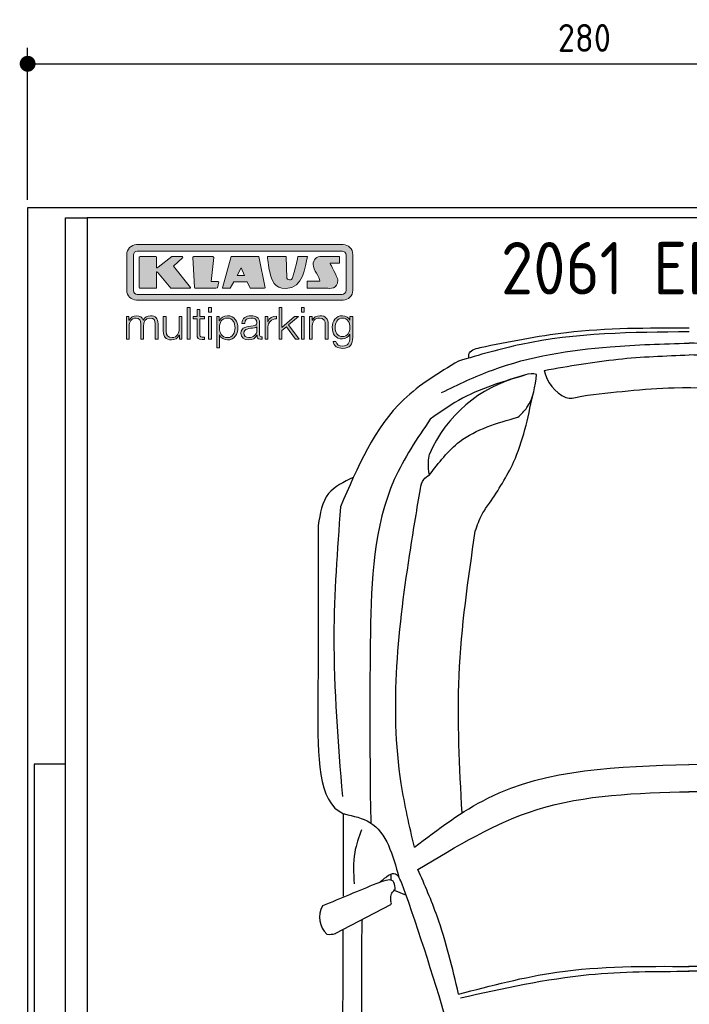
# Model space of a CAD drawing. Header units: millimetres. Extents: x -20 to 3311, y -1009 to 5673.
# Tile 2 of 3: x -20 to 1664, y 3196 to 5673. Entities that reach past the tile are written whole.
import ezdxf

# ---------------------------------------------------------------- set-up
doc = ezdxf.new("R2010")
doc.units = ezdxf.units.MM
for name, color, linetype in [('4', 3, 'Continuous'), ('5', 3, 'Continuous'), ('Car', 10, 'Continuous'), ('Logo', 7, 'Continuous')]:
    doc.layers.add(name, color=color, linetype=linetype)
doc.styles.get("Standard").update_dxf_attribs({"font": 'ISOCP.SHX'})
doc.dimstyles.new('GEN-ISO', dxfattribs={"dimscale": 20, "dimtxt": 3.5, "dimasz": 2, "dimexe": 2, "dimexo": 1, "dimgap": 1.5, "dimtad": 1, "dimdec": 1, "dimdsep": 46, "dimtxsty": 'STANDARD', "dimblk": 'PUNKT', "dimcen": 2, "dimclrd": 256, "dimclre": 256, "dimclrt": 2, "dimadec": 0, "dimazin": 0, "dimtp": 0.1, "dimtm": 0.1, "dimtfac": 0.71, "dimtdec": 1, "dimtmove": 2, "dimatfit": 3, "dimldrblk": 'PUNKT', "dimfxl": 1, "dimtolj": 1, "dimarcsym": 0})

# ---------------------------------------------------------------- blocks, each defined once
blk = doc.blocks.new('PUNKT')
at = {"layer": '4', "color": 0, "linetype": 'ByBlock'}
blk.add_line((-0.5, 0), (-1, 0), dxfattribs=at)
at = {"layer": '4', "color": 0, "linetype": 'ByBlock', "const_width": 0.5}
blk.add_lwpolyline([(-0.25, 0, 1), (0.25, 0, 1)], format="xyb", close=True, dxfattribs=at)
blk = doc.blocks.new('*D3')
at = {"layer": '5', "lineweight": -2}
for p, q in [((0, 5220), (0, 5602.1)), ((2800, 5220), (2800, 5602.1)), ((40, 5562.1), (2760, 5562.1))]:
    blk.add_line(p, q, dxfattribs=at)
at = {"layer": 'DEFPOINTS', "color": 0}
for p in [(2800, 5562.1), (0, 5200), (2800, 5200)]:
    blk.add_point(p, dxfattribs=at)
at = {"layer": '5', "lineweight": -2, "xscale": 40, "yscale": 40, "zscale": 40, "rotation": 180}
blk.add_blockref('PUNKT', (0, 5562.1), dxfattribs=at)
at = {"layer": '5', "lineweight": -2, "xscale": 40, "yscale": 40, "zscale": 40}
blk.add_blockref('PUNKT', (2800, 5562.1), dxfattribs=at)
at = {"layer": '5', "color": 2, "insert": (1400, 5627.1), "char_height": 70, "attachment_point": 5}
blk.add_mtext('280', dxfattribs=at)
blk = doc.blocks.new('KLAUS')
at = {"layer": 'Logo'}
h = blk.add_hatch(color=8, dxfattribs=at)
h.dxf.hatch_style = 2
edge = h.paths.add_edge_path()
edge.add_spline(control_points=[(3.6, 29.09), (2.88, 29.09), (2.3, 28.51), (2.3, 27.8), (2.3, 27.8), (2.3, 16.11), (2.3, 16.11), (2.3, 15.39), (2.88, 14.81), (3.6, 14.81), (3.6, 14.81), (71.16, 14.81), (71.16, 14.81), (71.88, 14.81), (72.46, 15.39), (72.46, 16.11), (72.46, 16.11), (72.46, 27.8), (72.46, 27.8), (72.46, 28.51), (71.88, 29.09), (71.16, 29.09), (71.16, 29.09), (3.6, 29.09), (3.6, 29.09), (3.6, 29.09), (3.6, 29.09), (3.6, 29.09)], knot_values=[0, 0, 0, 0, 1, 1, 1, 2, 2, 2, 3, 3, 3, 4, 4, 4, 5, 5, 5, 6, 6, 6, 7, 7, 7, 8, 8, 8, 9, 9, 9, 9], degree=3, periodic=0)
edge = h.paths.add_edge_path()
edge.add_spline(control_points=[(3.35, 31.23), (3.35, 31.23), (71.47, 31.23), (71.47, 31.23), (73.26, 31.23), (74.71, 29.77), (74.71, 27.99), (74.71, 27.99), (74.71, 16.17), (74.71, 16.17), (74.71, 14.38), (73.26, 12.93), (71.47, 12.93), (71.47, 12.93), (3.35, 12.93), (3.35, 12.93), (1.56, 12.93), (0.11, 14.38), (0.11, 16.17), (0.11, 16.17), (0.11, 27.99), (0.11, 27.99), (0.11, 29.77), (1.56, 31.23), (3.35, 31.23), (3.35, 31.23), (3.35, 31.23), (3.35, 31.23)], knot_values=[0, 0, 0, 0, 1, 1, 1, 2, 2, 2, 3, 3, 3, 4, 4, 4, 5, 5, 5, 6, 6, 6, 7, 7, 7, 8, 8, 8, 9, 9, 9, 9], degree=3, periodic=0)
h = blk.add_hatch(color=8, dxfattribs=at)
h.dxf.hatch_style = 2
edge = h.paths.add_edge_path()
edge.add_spline(control_points=[(4.5, 27.33), (4.5, 27.33), (9.7, 27.33), (9.7, 27.33), (9.84, 27.33), (9.96, 27.22), (9.96, 27.08), (9.96, 27.08), (9.96, 23.69), (9.96, 23.69), (9.96, 23.69), (9.94, 23.64), (10.04, 23.59), (10.14, 23.53), (10.2, 23.57), (10.2, 23.57), (10.2, 23.57), (10.51, 23.75), (10.51, 23.75), (10.51, 23.75), (14.94, 27.33), (14.94, 27.33), (14.94, 27.33), (18.41, 27.33), (18.41, 27.33), (18.41, 27.33), (18.49, 27.33), (18.56, 27.2), (18.65, 27.04), (18.53, 26.91), (18.53, 26.91), (18.53, 26.91), (15.49, 24.11), (15.49, 24.11), (15.49, 24.11), (21.14, 17.06), (21.14, 17.06), (21.14, 17.06), (21.13, 16.91), (21.13, 16.91), (21.08, 16.84), (20.99, 16.82), (20.99, 16.82), (20.99, 16.82), (14.7, 16.82), (14.7, 16.82), (14.7, 16.82), (10.26, 22.17), (10.26, 22.17), (10.26, 22.17), (10.19, 22.24), (10.08, 22.21), (9.97, 22.18), (9.96, 22.11), (9.96, 22.11), (9.96, 22.11), (9.96, 17.08), (9.96, 17.08), (9.96, 16.94), (9.84, 16.82), (9.7, 16.82), (9.7, 16.82), (4.5, 16.82), (4.5, 16.82), (4.36, 16.82), (4.25, 16.94), (4.25, 17.08), (4.25, 17.08), (4.25, 27.08), (4.25, 27.08), (4.25, 27.22), (4.36, 27.33), (4.5, 27.33), (4.5, 27.33), (4.5, 27.33), (4.5, 27.33)], knot_values=[0, 0, 0, 0, 1, 1, 1, 2, 2, 2, 3, 3, 3, 4, 4, 4, 5, 5, 5, 6, 6, 6, 7, 7, 7, 8, 8, 8, 9, 9, 9, 10, 10, 10, 11, 11, 11, 12, 12, 12, 13, 13, 13, 14, 14, 14, 15, 15, 15, 16, 16, 16, 17, 17, 17, 18, 18, 18, 19, 19, 19, 20, 20, 20, 21, 21, 21, 22, 22, 22, 23, 23, 23, 24, 24, 24, 25, 25, 25, 25], degree=3, periodic=0)
h = blk.add_hatch(color=8, dxfattribs=at)
h.dxf.hatch_style = 2
h.paths.add_polyline_path([(22.42, 17.06), (21.97, 27.15), (22.24, 27.33), (28.55, 27.33), (28.86, 26.97), (28.01, 19.08), (30.26, 19.07), (30.44, 18.95), (30.08, 16.95), (29.49, 16.82), (22.6, 16.82)])
h = blk.add_hatch(color=8, dxfattribs=at)
h.paths.add_polyline_path([(36.52, 21.01), (38.93, 21.01), (37.87, 23.57)])
h.paths.add_polyline_path([(34.52, 27.33), (43.65, 27.33), (45.76, 16.94), (45.57, 16.82), (40.83, 16.82), (39.89, 18.95), (35.42, 18.95), (34.27, 16.82), (31.78, 16.82), (31.66, 17)])
h = blk.add_hatch(color=8, dxfattribs=at)
h.dxf.hatch_style = 2
edge = h.paths.add_edge_path()
edge.add_spline(control_points=[(52.69, 27.32), (52.69, 27.32), (52.88, 20.14), (52.88, 20.14), (53.01, 19.89), (53.2, 19.77), (53.43, 19.71), (53.91, 19.59), (54.43, 19.57), (54.64, 20.03), (55.23, 21.34), (56.27, 25.45), (56.6, 27.33), (56.6, 27.33), (59.77, 27.33), (59.77, 27.33), (58.77, 23.9), (58.56, 16.82), (52.63, 16.76), (48.72, 16.72), (48.01, 19.35), (47.27, 22.24), (46.89, 23.68), (46.54, 27.33), (46.54, 27.33), (46.54, 27.33), (52.69, 27.32), (52.69, 27.32), (52.69, 27.32), (52.69, 27.32), (52.69, 27.32)], knot_values=[0, 0, 0, 0, 1, 1, 1, 2, 2, 2, 3, 3, 3, 4, 4, 4, 5, 5, 5, 6, 6, 6, 7, 7, 7, 8, 8, 8, 9, 9, 9, 10, 10, 10, 10], degree=3, periodic=0)
h = blk.add_hatch(color=8, dxfattribs=at)
h.dxf.hatch_style = 2
edge = h.paths.add_edge_path()
edge.add_spline(control_points=[(64.46, 27.33), (64.46, 27.33), (70.31, 27.33), (70.31, 27.33), (70.31, 26.52), (70.31, 26.02), (70.31, 25.12), (70.31, 25.12), (67.3, 25.12), (67.3, 25.12), (67.24, 25.04), (67.25, 25.11), (67.25, 24.91), (67.25, 24.88), (69.73, 20.38), (69.73, 19.57), (69.73, 16.4), (67.22, 16.81), (65.9, 16.82), (65.9, 16.82), (59.59, 16.82), (59.59, 16.82), (59.59, 17.76), (59.59, 18.23), (59.59, 19.14), (59.59, 19.14), (63.75, 19.14), (63.75, 19.14), (63.82, 19.22), (63.81, 19.11), (63.81, 19.31), (63.81, 20.32), (61.58, 23.06), (61.58, 24.63), (61.58, 26.33), (62.83, 27.34), (64.46, 27.33), (64.46, 27.33), (64.46, 27.33), (64.46, 27.33)], knot_values=[0, 0, 0, 0, 1, 1, 1, 2, 2, 2, 3, 3, 3, 4, 4, 4, 5, 5, 5, 6, 6, 6, 7, 7, 7, 8, 8, 8, 9, 9, 9, 10, 10, 10, 11, 11, 11, 12, 12, 12, 13, 13, 13, 13], degree=3, periodic=0)
h = blk.add_hatch(color=30, dxfattribs=at)
h.dxf.hatch_style = 2
h.paths.add_polyline_path([(20.07, 0), (20.99, 0), (20.99, 10.45), (20.07, 10.45)])
h = blk.add_hatch(color=30, dxfattribs=at)
h.dxf.hatch_style = 2
edge = h.paths.add_edge_path()
edge.add_spline(control_points=[(24.22, 9.82), (24.22, 9.82), (23.3, 9.82), (23.3, 9.82), (23.3, 9.82), (23.3, 7.55), (23.3, 7.55), (23.3, 7.55), (21.98, 7.55), (21.98, 7.55), (21.98, 7.55), (21.98, 6.78), (21.98, 6.78), (21.98, 6.78), (23.3, 6.78), (23.3, 6.78), (23.3, 6.78), (23.3, 1.61), (23.3, 1.61), (23.28, 0.32), (23.71, -0.09), (24.94, -0.09), (25.22, -0.09), (25.48, -0.06), (25.76, -0.06), (25.76, -0.06), (25.76, 0.73), (25.76, 0.73), (25.5, 0.7), (25.23, 0.69), (24.97, 0.69), (24.31, 0.73), (24.22, 1.08), (24.22, 1.68), (24.22, 1.68), (24.22, 6.78), (24.22, 6.78), (24.22, 6.78), (25.76, 6.78), (25.76, 6.78), (25.76, 6.78), (25.76, 7.55), (25.76, 7.55), (25.76, 7.55), (24.22, 7.55), (24.22, 7.55), (24.22, 7.55), (24.22, 9.82), (24.22, 9.82), (24.22, 9.82), (24.22, 9.82), (24.22, 9.82)], knot_values=[0, 0, 0, 0, 1, 1, 1, 2, 2, 2, 3, 3, 3, 4, 4, 4, 5, 5, 5, 6, 6, 6, 7, 7, 7, 8, 8, 8, 9, 9, 9, 10, 10, 10, 11, 11, 11, 12, 12, 12, 13, 13, 13, 14, 14, 14, 15, 15, 15, 16, 16, 16, 17, 17, 17, 17], degree=3, periodic=0)
h = blk.add_hatch(color=30, dxfattribs=at)
h.paths.add_polyline_path([(27.1, 0), (28.03, 0), (28.03, 7.55), (27.1, 7.55)])
h.paths.add_polyline_path([(27.1, 8.98), (28.03, 8.98), (28.03, 10.45), (27.1, 10.45)])
h = blk.add_hatch(color=30, dxfattribs=at)
h.dxf.hatch_style = 2
h.paths.add_polyline_path([(50.4, 0), (51.32, 0), (51.32, 2.87), (52.82, 4.11), (55.8, 0), (56.96, 0), (53.52, 4.76), (56.74, 7.55), (55.51, 7.55), (51.32, 3.89), (51.32, 10.45), (50.4, 10.45)])
h = blk.add_hatch(color=30, dxfattribs=at)
h.paths.add_polyline_path([(57.74, 0), (58.66, 0), (58.66, 7.55), (57.74, 7.55)])
h.paths.add_polyline_path([(57.74, 8.98), (58.66, 8.98), (58.66, 10.45), (57.74, 10.45)])
h = blk.add_hatch(color=30, dxfattribs=at)
h.dxf.hatch_style = 2
edge = h.paths.add_edge_path()
edge.add_spline(control_points=[(0, 0), (0, 0), (0.92, 0), (0.92, 0), (0.92, 0), (0.92, 4.22), (0.92, 4.22), (0.94, 5.8), (1.58, 7), (3.18, 7), (4.35, 7), (4.77, 6.15), (4.76, 5.12), (4.76, 5.12), (4.76, 0), (4.76, 0), (4.76, 0), (5.68, 0), (5.68, 0), (5.68, 0), (5.68, 4.27), (5.68, 4.27), (5.68, 5.68), (6.14, 7), (7.73, 7), (9.05, 7), (9.52, 6.32), (9.52, 5.08), (9.52, 5.08), (9.52, 0), (9.52, 0), (9.52, 0), (10.44, 0), (10.44, 0), (10.44, 0), (10.44, 5.12), (10.44, 5.12), (10.44, 6.91), (9.59, 7.77), (7.94, 7.77), (6.94, 7.77), (5.99, 7.29), (5.54, 6.3), (5.26, 7.29), (4.36, 7.77), (3.37, 7.77), (2.17, 7.77), (1.38, 7.19), (0.89, 6.28), (0.89, 6.28), (0.85, 6.28), (0.85, 6.28), (0.85, 6.28), (0.85, 7.55), (0.85, 7.55), (0.85, 7.55), (0, 7.55), (0, 7.55), (0, 7.55), (0, 0), (0, 0), (0, 0), (0, 0), (0, 0)], knot_values=[0, 0, 0, 0, 1, 1, 1, 2, 2, 2, 3, 3, 3, 4, 4, 4, 5, 5, 5, 6, 6, 6, 7, 7, 7, 8, 8, 8, 9, 9, 9, 10, 10, 10, 11, 11, 11, 12, 12, 12, 13, 13, 13, 14, 14, 14, 15, 15, 15, 16, 16, 16, 17, 17, 17, 18, 18, 18, 19, 19, 19, 20, 20, 20, 21, 21, 21, 21], degree=3, periodic=0)
h = blk.add_hatch(color=30, dxfattribs=at)
h.dxf.hatch_style = 2
edge = h.paths.add_edge_path()
edge.add_spline(control_points=[(18.31, 7.55), (18.31, 7.55), (17.39, 7.55), (17.39, 7.55), (17.39, 7.55), (17.39, 3.59), (17.39, 3.59), (17.39, 2.05), (16.7, 0.56), (15.12, 0.56), (13.66, 0.56), (13.15, 1.27), (13.1, 2.64), (13.1, 2.64), (13.1, 7.55), (13.1, 7.55), (13.1, 7.55), (12.18, 7.55), (12.18, 7.55), (12.18, 7.55), (12.18, 2.65), (12.18, 2.65), (12.18, 0.89), (12.93, -0.22), (14.83, -0.22), (15.96, -0.22), (16.95, 0.35), (17.44, 1.36), (17.44, 1.36), (17.47, 1.36), (17.47, 1.36), (17.47, 1.36), (17.47, 0), (17.47, 0), (17.47, 0), (18.31, 0), (18.31, 0), (18.31, 0), (18.31, 7.55), (18.31, 7.55), (18.31, 7.55), (18.31, 7.55), (18.31, 7.55)], knot_values=[0, 0, 0, 0, 1, 1, 1, 2, 2, 2, 3, 3, 3, 4, 4, 4, 5, 5, 5, 6, 6, 6, 7, 7, 7, 8, 8, 8, 9, 9, 9, 10, 10, 10, 11, 11, 11, 12, 12, 12, 13, 13, 13, 14, 14, 14, 14], degree=3, periodic=0)
h = blk.add_hatch(color=30, dxfattribs=at)
edge = h.paths.add_edge_path()
edge.add_spline(control_points=[(35.84, 3.78), (35.84, 2.21), (35.12, 0.56), (33.37, 0.56), (31.4, 0.56), (30.72, 2.21), (30.72, 3.78), (30.72, 5.49), (31.33, 7), (33.37, 7), (35.12, 7), (35.84, 5.34), (35.84, 3.78), (35.84, 3.78), (35.84, 3.78), (35.84, 3.78)], knot_values=[0, 0, 0, 0, 1, 1, 1, 2, 2, 2, 3, 3, 3, 4, 4, 4, 5, 5, 5, 5], degree=3, periodic=0)
edge = h.paths.add_edge_path()
edge.add_spline(control_points=[(29.79, -2.8), (29.79, -2.8), (30.72, -2.8), (30.72, -2.8), (30.72, -2.8), (30.72, 1.43), (30.72, 1.43), (30.72, 1.43), (30.74, 1.43), (30.74, 1.43), (31.14, 0.35), (32.24, -0.22), (33.37, -0.22), (35.66, -0.22), (36.76, 1.64), (36.76, 3.78), (36.76, 5.91), (35.66, 7.77), (33.37, 7.77), (32.15, 7.77), (31.1, 7.14), (30.67, 6.12), (30.67, 6.12), (30.64, 6.12), (30.64, 6.12), (30.64, 6.12), (30.64, 7.55), (30.64, 7.55), (30.64, 7.55), (29.79, 7.55), (29.79, 7.55), (29.79, 7.55), (29.79, -2.8), (29.79, -2.8), (29.79, -2.8), (29.79, -2.8), (29.79, -2.8)], knot_values=[0, 0, 0, 0, 1, 1, 1, 2, 2, 2, 3, 3, 3, 4, 4, 4, 5, 5, 5, 6, 6, 6, 7, 7, 7, 8, 8, 8, 9, 9, 9, 10, 10, 10, 11, 11, 11, 12, 12, 12, 12], degree=3, periodic=0)
h = blk.add_hatch(color=30, dxfattribs=at)
edge = h.paths.add_edge_path()
edge.add_spline(control_points=[(43.03, 2.93), (43.04, 1.45), (41.8, 0.56), (40.39, 0.56), (39.53, 0.56), (38.71, 1.13), (38.71, 2.05), (38.71, 3.53), (40.66, 3.51), (42.22, 3.79), (42.47, 3.84), (42.88, 3.91), (43, 4.13), (43, 4.13), (43.03, 4.13), (43.03, 4.13), (43.03, 4.13), (43.03, 2.93), (43.03, 2.93), (43.03, 2.93), (43.03, 2.93), (43.03, 2.93)], knot_values=[0, 0, 0, 0, 1, 1, 1, 2, 2, 2, 3, 3, 3, 4, 4, 4, 5, 5, 5, 6, 6, 6, 7, 7, 7, 7], degree=3, periodic=0)
edge = h.paths.add_edge_path()
edge.add_spline(control_points=[(39.03, 5.24), (39.06, 6.47), (39.91, 7), (41.05, 7), (42.14, 7), (43.03, 6.69), (43.03, 5.45), (43.03, 4.61), (42.6, 4.51), (41.84, 4.42), (39.85, 4.19), (37.79, 4.11), (37.79, 1.99), (37.79, 0.47), (38.93, -0.22), (40.32, -0.22), (41.77, -0.22), (42.43, 0.34), (43.07, 1.32), (43.07, 1.32), (43.1, 1.32), (43.1, 1.32), (43.1, 0.53), (43.25, 0), (44.19, 0), (44.43, 0), (44.58, 0.01), (44.79, 0.06), (44.79, 0.06), (44.79, 0.83), (44.79, 0.83), (44.71, 0.81), (44.6, 0.78), (44.49, 0.78), (44.13, 0.78), (43.95, 0.98), (43.95, 1.33), (43.95, 1.33), (43.95, 5.34), (43.95, 5.34), (43.95, 7.36), (42.5, 7.77), (41.17, 7.77), (39.44, 7.77), (38.2, 7.01), (38.11, 5.24), (38.11, 5.24), (39.03, 5.24), (39.03, 5.24), (39.03, 5.24), (39.03, 5.24), (39.03, 5.24)], knot_values=[0, 0, 0, 0, 1, 1, 1, 2, 2, 2, 3, 3, 3, 4, 4, 4, 5, 5, 5, 6, 6, 6, 7, 7, 7, 8, 8, 8, 9, 9, 9, 10, 10, 10, 11, 11, 11, 12, 12, 12, 13, 13, 13, 14, 14, 14, 15, 15, 15, 16, 16, 16, 17, 17, 17, 17], degree=3, periodic=0)
h = blk.add_hatch(color=30, dxfattribs=at)
h.dxf.hatch_style = 2
edge = h.paths.add_edge_path()
edge.add_spline(control_points=[(45.79, 0), (45.79, 0), (46.71, 0), (46.71, 0), (46.71, 0), (46.71, 4.03), (46.71, 4.03), (46.71, 5.59), (47.85, 6.82), (49.52, 6.73), (49.52, 6.73), (49.52, 7.66), (49.52, 7.66), (48.16, 7.72), (47.14, 7), (46.67, 5.78), (46.67, 5.78), (46.64, 5.78), (46.64, 5.78), (46.64, 5.78), (46.64, 7.55), (46.64, 7.55), (46.64, 7.55), (45.79, 7.55), (45.79, 7.55), (45.79, 7.55), (45.79, 0), (45.79, 0), (45.79, 0), (45.79, 0), (45.79, 0)], knot_values=[0, 0, 0, 0, 1, 1, 1, 2, 2, 2, 3, 3, 3, 4, 4, 4, 5, 5, 5, 6, 6, 6, 7, 7, 7, 8, 8, 8, 9, 9, 9, 10, 10, 10, 10], degree=3, periodic=0)
h = blk.add_hatch(color=30, dxfattribs=at)
h.dxf.hatch_style = 2
edge = h.paths.add_edge_path()
edge.add_spline(control_points=[(60.41, 0), (60.41, 0), (61.33, 0), (61.33, 0), (61.33, 0), (61.33, 4.41), (61.33, 4.41), (61.36, 5.89), (62.24, 7), (63.7, 7), (65.2, 7), (65.62, 6.02), (65.62, 4.71), (65.62, 4.71), (65.62, 0), (65.62, 0), (65.62, 0), (66.54, 0), (66.54, 0), (66.54, 0), (66.54, 4.86), (66.54, 4.86), (66.54, 6.66), (65.9, 7.77), (63.78, 7.77), (62.71, 7.77), (61.7, 7.16), (61.36, 6.25), (61.36, 6.25), (61.33, 6.25), (61.33, 6.25), (61.33, 6.25), (61.33, 7.55), (61.33, 7.55), (61.33, 7.55), (60.41, 7.55), (60.41, 7.55), (60.41, 7.55), (60.41, 0), (60.41, 0), (60.41, 0), (60.41, 0), (60.41, 0)], knot_values=[0, 0, 0, 0, 1, 1, 1, 2, 2, 2, 3, 3, 3, 4, 4, 4, 5, 5, 5, 6, 6, 6, 7, 7, 7, 8, 8, 8, 9, 9, 9, 10, 10, 10, 11, 11, 11, 12, 12, 12, 13, 13, 13, 14, 14, 14, 14], degree=3, periodic=0)
h = blk.add_hatch(color=30, dxfattribs=at)
edge = h.paths.add_edge_path()
edge.add_spline(control_points=[(71.32, 0.86), (69.62, 0.86), (68.83, 2.34), (68.83, 3.86), (68.83, 5.43), (69.56, 7), (71.32, 7), (73.06, 7), (73.75, 5.34), (73.75, 3.86), (73.75, 2.33), (72.91, 0.86), (71.32, 0.86), (71.32, 0.86), (71.32, 0.86), (71.32, 0.86)], knot_values=[0, 0, 0, 0, 1, 1, 1, 2, 2, 2, 3, 3, 3, 4, 4, 4, 5, 5, 5, 5], degree=3, periodic=0)
edge = h.paths.add_edge_path()
edge.add_spline(control_points=[(74.67, 7.55), (74.67, 7.55), (73.75, 7.55), (73.75, 7.55), (73.75, 7.55), (73.75, 6.25), (73.75, 6.25), (73.75, 6.25), (73.72, 6.25), (73.72, 6.25), (73.35, 7.09), (72.41, 7.77), (71.32, 7.77), (69.13, 7.77), (67.9, 6.05), (67.9, 3.97), (67.9, 1.82), (68.9, 0.09), (71.32, 0.09), (72.4, 0.09), (73.29, 0.72), (73.72, 1.64), (73.72, 1.64), (73.75, 1.64), (73.75, 1.64), (73.75, 1.64), (73.75, 0.61), (73.75, 0.61), (73.75, -1.23), (73.01, -2.24), (71.32, -2.24), (70.29, -2.24), (69.31, -1.85), (69.1, -0.73), (69.1, -0.73), (68.18, -0.73), (68.18, -0.73), (68.31, -2.34), (69.81, -3.02), (71.32, -3.02), (73.79, -3.02), (74.65, -1.64), (74.67, 0.61), (74.67, 0.61), (74.67, 7.55), (74.67, 7.55), (74.67, 7.55), (74.67, 7.55), (74.67, 7.55)], knot_values=[0, 0, 0, 0, 1, 1, 1, 2, 2, 2, 3, 3, 3, 4, 4, 4, 5, 5, 5, 6, 6, 6, 7, 7, 7, 8, 8, 8, 9, 9, 9, 10, 10, 10, 11, 11, 11, 12, 12, 12, 13, 13, 13, 14, 14, 14, 15, 15, 15, 16, 16, 16, 16], degree=3, periodic=0)
at = {"layer": 'Logo', "lineweight": 0}
for points in [[(22.42, 17.06), (21.97, 27.15), (22.24, 27.33), (28.55, 27.33), (28.86, 26.97), (28.01, 19.08), (30.26, 19.07), (30.44, 18.95), (30.08, 16.95), (29.49, 16.82), (22.6, 16.82), (22.42, 17.06), (22.42, 17.06)], [(34.52, 27.33), (43.65, 27.33), (45.76, 16.94), (45.57, 16.82), (40.83, 16.82), (39.89, 18.95), (35.42, 18.95), (34.27, 16.82), (31.78, 16.82), (31.66, 17), (34.52, 27.33), (34.52, 27.33)], [(36.52, 21.01), (38.93, 21.01), (37.87, 23.57), (36.52, 21.01), (36.52, 21.01)], [(20.07, 0), (20.99, 0), (20.99, 10.45), (20.07, 10.45), (20.07, 0), (20.07, 0)], [(27.1, 8.98), (28.03, 8.98), (28.03, 10.45), (27.1, 10.45), (27.1, 8.98), (27.1, 8.98)], [(50.4, 0), (51.32, 0), (51.32, 2.87), (52.82, 4.11), (55.8, 0), (56.96, 0), (53.52, 4.76), (56.74, 7.55), (55.51, 7.55), (51.32, 3.89), (51.32, 10.45), (50.4, 10.45), (50.4, 0), (50.4, 0)], [(57.74, 8.98), (58.66, 8.98), (58.66, 10.45), (57.74, 10.45), (57.74, 8.98), (57.74, 8.98)], [(27.1, 0), (28.03, 0), (28.03, 7.55), (27.1, 7.55), (27.1, 0), (27.1, 0)], [(57.74, 0), (58.66, 0), (58.66, 7.55), (57.74, 7.55), (57.74, 0), (57.74, 0)]]:
    blk.add_lwpolyline(points, dxfattribs=at)
for points, knots in [([(3.35, 31.23), (3.35, 31.23), (71.47, 31.23), (71.47, 31.23), (73.26, 31.23), (74.71, 29.77), (74.71, 27.99), (74.71, 27.99), (74.71, 16.17), (74.71, 16.17), (74.71, 14.38), (73.26, 12.93), (71.47, 12.93), (71.47, 12.93), (3.35, 12.93), (3.35, 12.93), (1.56, 12.93), (0.11, 14.38), (0.11, 16.17), (0.11, 16.17), (0.11, 27.99), (0.11, 27.99), (0.11, 29.77), (1.56, 31.23), (3.35, 31.23), (3.35, 31.23), (3.35, 31.23), (3.35, 31.23)], [0, 0, 0, 0, 1, 1, 1, 2, 2, 2, 3, 3, 3, 4, 4, 4, 5, 5, 5, 6, 6, 6, 7, 7, 7, 8, 8, 8, 9, 9, 9, 9]), ([(3.6, 29.09), (2.88, 29.09), (2.3, 28.51), (2.3, 27.8), (2.3, 27.8), (2.3, 16.11), (2.3, 16.11), (2.3, 15.39), (2.88, 14.81), (3.6, 14.81), (3.6, 14.81), (71.16, 14.81), (71.16, 14.81), (71.88, 14.81), (72.46, 15.39), (72.46, 16.11), (72.46, 16.11), (72.46, 27.8), (72.46, 27.8), (72.46, 28.51), (71.88, 29.09), (71.16, 29.09), (71.16, 29.09), (3.6, 29.09), (3.6, 29.09), (3.6, 29.09), (3.6, 29.09), (3.6, 29.09)], [0, 0, 0, 0, 1, 1, 1, 2, 2, 2, 3, 3, 3, 4, 4, 4, 5, 5, 5, 6, 6, 6, 7, 7, 7, 8, 8, 8, 9, 9, 9, 9]), ([(4.5, 27.33), (4.5, 27.33), (9.7, 27.33), (9.7, 27.33), (9.84, 27.33), (9.96, 27.22), (9.96, 27.08), (9.96, 27.08), (9.96, 23.69), (9.96, 23.69), (9.96, 23.69), (9.94, 23.64), (10.04, 23.59), (10.14, 23.53), (10.2, 23.57), (10.2, 23.57), (10.2, 23.57), (10.51, 23.75), (10.51, 23.75), (10.51, 23.75), (14.94, 27.33), (14.94, 27.33), (14.94, 27.33), (18.41, 27.33), (18.41, 27.33), (18.41, 27.33), (18.49, 27.33), (18.56, 27.2), (18.65, 27.04), (18.53, 26.91), (18.53, 26.91), (18.53, 26.91), (15.49, 24.11), (15.49, 24.11), (15.49, 24.11), (21.14, 17.06), (21.14, 17.06), (21.14, 17.06), (21.13, 16.91), (21.13, 16.91), (21.08, 16.84), (20.99, 16.82), (20.99, 16.82), (20.99, 16.82), (14.7, 16.82), (14.7, 16.82), (14.7, 16.82), (10.26, 22.17), (10.26, 22.17), (10.26, 22.17), (10.19, 22.24), (10.08, 22.21), (9.97, 22.18), (9.96, 22.11), (9.96, 22.11), (9.96, 22.11), (9.96, 17.08), (9.96, 17.08), (9.96, 16.94), (9.84, 16.82), (9.7, 16.82), (9.7, 16.82), (4.5, 16.82), (4.5, 16.82), (4.36, 16.82), (4.25, 16.94), (4.25, 17.08), (4.25, 17.08), (4.25, 27.08), (4.25, 27.08), (4.25, 27.22), (4.36, 27.33), (4.5, 27.33), (4.5, 27.33), (4.5, 27.33), (4.5, 27.33)], [0, 0, 0, 0, 1, 1, 1, 2, 2, 2, 3, 3, 3, 4, 4, 4, 5, 5, 5, 6, 6, 6, 7, 7, 7, 8, 8, 8, 9, 9, 9, 10, 10, 10, 11, 11, 11, 12, 12, 12, 13, 13, 13, 14, 14, 14, 15, 15, 15, 16, 16, 16, 17, 17, 17, 18, 18, 18, 19, 19, 19, 20, 20, 20, 21, 21, 21, 22, 22, 22, 23, 23, 23, 24, 24, 24, 25, 25, 25, 25]), ([(52.69, 27.32), (52.69, 27.32), (52.88, 20.14), (52.88, 20.14), (53.01, 19.89), (53.2, 19.77), (53.43, 19.71), (53.91, 19.59), (54.43, 19.57), (54.64, 20.03), (55.23, 21.34), (56.27, 25.45), (56.6, 27.33), (56.6, 27.33), (59.77, 27.33), (59.77, 27.33), (58.77, 23.9), (58.56, 16.82), (52.63, 16.76), (48.72, 16.72), (48.01, 19.35), (47.27, 22.24), (46.89, 23.68), (46.54, 27.33), (46.54, 27.33), (46.54, 27.33), (52.69, 27.32), (52.69, 27.32), (52.69, 27.32), (52.69, 27.32), (52.69, 27.32)], [0, 0, 0, 0, 1, 1, 1, 2, 2, 2, 3, 3, 3, 4, 4, 4, 5, 5, 5, 6, 6, 6, 7, 7, 7, 8, 8, 8, 9, 9, 9, 10, 10, 10, 10]), ([(64.46, 27.33), (64.46, 27.33), (70.31, 27.33), (70.31, 27.33), (70.31, 26.52), (70.31, 26.02), (70.31, 25.12), (70.31, 25.12), (67.3, 25.12), (67.3, 25.12), (67.24, 25.04), (67.25, 25.11), (67.25, 24.91), (67.25, 24.88), (69.73, 20.38), (69.73, 19.57), (69.73, 16.4), (67.22, 16.81), (65.9, 16.82), (65.9, 16.82), (59.59, 16.82), (59.59, 16.82), (59.59, 17.76), (59.59, 18.23), (59.59, 19.14), (59.59, 19.14), (63.75, 19.14), (63.75, 19.14), (63.82, 19.22), (63.81, 19.11), (63.81, 19.31), (63.81, 20.32), (61.58, 23.06), (61.58, 24.63), (61.58, 26.33), (62.83, 27.34), (64.46, 27.33), (64.46, 27.33), (64.46, 27.33), (64.46, 27.33)], [0, 0, 0, 0, 1, 1, 1, 2, 2, 2, 3, 3, 3, 4, 4, 4, 5, 5, 5, 6, 6, 6, 7, 7, 7, 8, 8, 8, 9, 9, 9, 10, 10, 10, 11, 11, 11, 12, 12, 12, 13, 13, 13, 13]), ([(24.22, 9.82), (24.22, 9.82), (23.3, 9.82), (23.3, 9.82), (23.3, 9.82), (23.3, 7.55), (23.3, 7.55), (23.3, 7.55), (21.98, 7.55), (21.98, 7.55), (21.98, 7.55), (21.98, 6.78), (21.98, 6.78), (21.98, 6.78), (23.3, 6.78), (23.3, 6.78), (23.3, 6.78), (23.3, 1.61), (23.3, 1.61), (23.28, 0.32), (23.71, -0.09), (24.94, -0.09), (25.22, -0.09), (25.48, -0.06), (25.76, -0.06), (25.76, -0.06), (25.76, 0.73), (25.76, 0.73), (25.5, 0.7), (25.23, 0.69), (24.97, 0.69), (24.31, 0.73), (24.22, 1.08), (24.22, 1.68), (24.22, 1.68), (24.22, 6.78), (24.22, 6.78), (24.22, 6.78), (25.76, 6.78), (25.76, 6.78), (25.76, 6.78), (25.76, 7.55), (25.76, 7.55), (25.76, 7.55), (24.22, 7.55), (24.22, 7.55), (24.22, 7.55), (24.22, 9.82), (24.22, 9.82), (24.22, 9.82), (24.22, 9.82), (24.22, 9.82)], [0, 0, 0, 0, 1, 1, 1, 2, 2, 2, 3, 3, 3, 4, 4, 4, 5, 5, 5, 6, 6, 6, 7, 7, 7, 8, 8, 8, 9, 9, 9, 10, 10, 10, 11, 11, 11, 12, 12, 12, 13, 13, 13, 14, 14, 14, 15, 15, 15, 16, 16, 16, 17, 17, 17, 17]), ([(0, 0), (0, 0), (0.92, 0), (0.92, 0), (0.92, 0), (0.92, 4.22), (0.92, 4.22), (0.94, 5.8), (1.58, 7), (3.18, 7), (4.35, 7), (4.77, 6.15), (4.76, 5.12), (4.76, 5.12), (4.76, 0), (4.76, 0), (4.76, 0), (5.68, 0), (5.68, 0), (5.68, 0), (5.68, 4.27), (5.68, 4.27), (5.68, 5.68), (6.14, 7), (7.73, 7), (9.05, 7), (9.52, 6.32), (9.52, 5.08), (9.52, 5.08), (9.52, 0), (9.52, 0), (9.52, 0), (10.44, 0), (10.44, 0), (10.44, 0), (10.44, 5.12), (10.44, 5.12), (10.44, 6.91), (9.59, 7.77), (7.94, 7.77), (6.94, 7.77), (5.99, 7.29), (5.54, 6.3), (5.26, 7.29), (4.36, 7.77), (3.37, 7.77), (2.17, 7.77), (1.38, 7.19), (0.89, 6.28), (0.89, 6.28), (0.85, 6.28), (0.85, 6.28), (0.85, 6.28), (0.85, 7.55), (0.85, 7.55), (0.85, 7.55), (0, 7.55), (0, 7.55), (0, 7.55), (0, 0), (0, 0), (0, 0), (0, 0), (0, 0)], [0, 0, 0, 0, 1, 1, 1, 2, 2, 2, 3, 3, 3, 4, 4, 4, 5, 5, 5, 6, 6, 6, 7, 7, 7, 8, 8, 8, 9, 9, 9, 10, 10, 10, 11, 11, 11, 12, 12, 12, 13, 13, 13, 14, 14, 14, 15, 15, 15, 16, 16, 16, 17, 17, 17, 18, 18, 18, 19, 19, 19, 20, 20, 20, 21, 21, 21, 21]), ([(18.31, 7.55), (18.31, 7.55), (17.39, 7.55), (17.39, 7.55), (17.39, 7.55), (17.39, 3.59), (17.39, 3.59), (17.39, 2.05), (16.7, 0.56), (15.12, 0.56), (13.66, 0.56), (13.15, 1.27), (13.1, 2.64), (13.1, 2.64), (13.1, 7.55), (13.1, 7.55), (13.1, 7.55), (12.18, 7.55), (12.18, 7.55), (12.18, 7.55), (12.18, 2.65), (12.18, 2.65), (12.18, 0.89), (12.93, -0.22), (14.83, -0.22), (15.96, -0.22), (16.95, 0.35), (17.44, 1.36), (17.44, 1.36), (17.47, 1.36), (17.47, 1.36), (17.47, 1.36), (17.47, 0), (17.47, 0), (17.47, 0), (18.31, 0), (18.31, 0), (18.31, 0), (18.31, 7.55), (18.31, 7.55), (18.31, 7.55), (18.31, 7.55), (18.31, 7.55)], [0, 0, 0, 0, 1, 1, 1, 2, 2, 2, 3, 3, 3, 4, 4, 4, 5, 5, 5, 6, 6, 6, 7, 7, 7, 8, 8, 8, 9, 9, 9, 10, 10, 10, 11, 11, 11, 12, 12, 12, 13, 13, 13, 14, 14, 14, 14]), ([(29.79, -2.8), (29.79, -2.8), (30.72, -2.8), (30.72, -2.8), (30.72, -2.8), (30.72, 1.43), (30.72, 1.43), (30.72, 1.43), (30.74, 1.43), (30.74, 1.43), (31.14, 0.35), (32.24, -0.22), (33.37, -0.22), (35.66, -0.22), (36.76, 1.64), (36.76, 3.78), (36.76, 5.91), (35.66, 7.77), (33.37, 7.77), (32.15, 7.77), (31.1, 7.14), (30.67, 6.12), (30.67, 6.12), (30.64, 6.12), (30.64, 6.12), (30.64, 6.12), (30.64, 7.55), (30.64, 7.55), (30.64, 7.55), (29.79, 7.55), (29.79, 7.55), (29.79, 7.55), (29.79, -2.8), (29.79, -2.8), (29.79, -2.8), (29.79, -2.8), (29.79, -2.8)], [0, 0, 0, 0, 1, 1, 1, 2, 2, 2, 3, 3, 3, 4, 4, 4, 5, 5, 5, 6, 6, 6, 7, 7, 7, 8, 8, 8, 9, 9, 9, 10, 10, 10, 11, 11, 11, 12, 12, 12, 12]), ([(35.84, 3.78), (35.84, 2.21), (35.12, 0.56), (33.37, 0.56), (31.4, 0.56), (30.72, 2.21), (30.72, 3.78), (30.72, 5.49), (31.33, 7), (33.37, 7), (35.12, 7), (35.84, 5.34), (35.84, 3.78), (35.84, 3.78), (35.84, 3.78), (35.84, 3.78)], [0, 0, 0, 0, 1, 1, 1, 2, 2, 2, 3, 3, 3, 4, 4, 4, 5, 5, 5, 5]), ([(39.03, 5.24), (39.06, 6.47), (39.91, 7), (41.05, 7), (42.14, 7), (43.03, 6.69), (43.03, 5.45), (43.03, 4.61), (42.6, 4.51), (41.84, 4.42), (39.85, 4.19), (37.79, 4.11), (37.79, 1.99), (37.79, 0.47), (38.93, -0.22), (40.32, -0.22), (41.77, -0.22), (42.43, 0.34), (43.07, 1.32), (43.07, 1.32), (43.1, 1.32), (43.1, 1.32), (43.1, 0.53), (43.25, 0), (44.19, 0), (44.43, 0), (44.58, 0.01), (44.79, 0.06), (44.79, 0.06), (44.79, 0.83), (44.79, 0.83), (44.71, 0.81), (44.6, 0.78), (44.49, 0.78), (44.13, 0.78), (43.95, 0.98), (43.95, 1.33), (43.95, 1.33), (43.95, 5.34), (43.95, 5.34), (43.95, 7.36), (42.5, 7.77), (41.17, 7.77), (39.44, 7.77), (38.2, 7.01), (38.11, 5.24), (38.11, 5.24), (39.03, 5.24), (39.03, 5.24), (39.03, 5.24), (39.03, 5.24), (39.03, 5.24)], [0, 0, 0, 0, 1, 1, 1, 2, 2, 2, 3, 3, 3, 4, 4, 4, 5, 5, 5, 6, 6, 6, 7, 7, 7, 8, 8, 8, 9, 9, 9, 10, 10, 10, 11, 11, 11, 12, 12, 12, 13, 13, 13, 14, 14, 14, 15, 15, 15, 16, 16, 16, 17, 17, 17, 17]), ([(45.79, 0), (45.79, 0), (46.71, 0), (46.71, 0), (46.71, 0), (46.71, 4.03), (46.71, 4.03), (46.71, 5.59), (47.85, 6.82), (49.52, 6.73), (49.52, 6.73), (49.52, 7.66), (49.52, 7.66), (48.16, 7.72), (47.14, 7), (46.67, 5.78), (46.67, 5.78), (46.64, 5.78), (46.64, 5.78), (46.64, 5.78), (46.64, 7.55), (46.64, 7.55), (46.64, 7.55), (45.79, 7.55), (45.79, 7.55), (45.79, 7.55), (45.79, 0), (45.79, 0), (45.79, 0), (45.79, 0), (45.79, 0)], [0, 0, 0, 0, 1, 1, 1, 2, 2, 2, 3, 3, 3, 4, 4, 4, 5, 5, 5, 6, 6, 6, 7, 7, 7, 8, 8, 8, 9, 9, 9, 10, 10, 10, 10]), ([(60.41, 0), (60.41, 0), (61.33, 0), (61.33, 0), (61.33, 0), (61.33, 4.41), (61.33, 4.41), (61.36, 5.89), (62.24, 7), (63.7, 7), (65.2, 7), (65.62, 6.02), (65.62, 4.71), (65.62, 4.71), (65.62, 0), (65.62, 0), (65.62, 0), (66.54, 0), (66.54, 0), (66.54, 0), (66.54, 4.86), (66.54, 4.86), (66.54, 6.66), (65.9, 7.77), (63.78, 7.77), (62.71, 7.77), (61.7, 7.16), (61.36, 6.25), (61.36, 6.25), (61.33, 6.25), (61.33, 6.25), (61.33, 6.25), (61.33, 7.55), (61.33, 7.55), (61.33, 7.55), (60.41, 7.55), (60.41, 7.55), (60.41, 7.55), (60.41, 0), (60.41, 0), (60.41, 0), (60.41, 0), (60.41, 0)], [0, 0, 0, 0, 1, 1, 1, 2, 2, 2, 3, 3, 3, 4, 4, 4, 5, 5, 5, 6, 6, 6, 7, 7, 7, 8, 8, 8, 9, 9, 9, 10, 10, 10, 11, 11, 11, 12, 12, 12, 13, 13, 13, 14, 14, 14, 14]), ([(74.67, 7.55), (74.67, 7.55), (73.75, 7.55), (73.75, 7.55), (73.75, 7.55), (73.75, 6.25), (73.75, 6.25), (73.75, 6.25), (73.72, 6.25), (73.72, 6.25), (73.35, 7.09), (72.41, 7.77), (71.32, 7.77), (69.13, 7.77), (67.9, 6.05), (67.9, 3.97), (67.9, 1.82), (68.9, 0.09), (71.32, 0.09), (72.4, 0.09), (73.29, 0.72), (73.72, 1.64), (73.72, 1.64), (73.75, 1.64), (73.75, 1.64), (73.75, 1.64), (73.75, 0.61), (73.75, 0.61), (73.75, -1.23), (73.01, -2.24), (71.32, -2.24), (70.29, -2.24), (69.31, -1.85), (69.1, -0.73), (69.1, -0.73), (68.18, -0.73), (68.18, -0.73), (68.31, -2.34), (69.81, -3.02), (71.32, -3.02), (73.79, -3.02), (74.65, -1.64), (74.67, 0.61), (74.67, 0.61), (74.67, 7.55), (74.67, 7.55), (74.67, 7.55), (74.67, 7.55), (74.67, 7.55)], [0, 0, 0, 0, 1, 1, 1, 2, 2, 2, 3, 3, 3, 4, 4, 4, 5, 5, 5, 6, 6, 6, 7, 7, 7, 8, 8, 8, 9, 9, 9, 10, 10, 10, 11, 11, 11, 12, 12, 12, 13, 13, 13, 14, 14, 14, 15, 15, 15, 16, 16, 16, 16]), ([(71.32, 0.86), (69.62, 0.86), (68.83, 2.34), (68.83, 3.86), (68.83, 5.43), (69.56, 7), (71.32, 7), (73.06, 7), (73.75, 5.34), (73.75, 3.86), (73.75, 2.33), (72.91, 0.86), (71.32, 0.86), (71.32, 0.86), (71.32, 0.86), (71.32, 0.86)], [0, 0, 0, 0, 1, 1, 1, 2, 2, 2, 3, 3, 3, 4, 4, 4, 5, 5, 5, 5]), ([(43.03, 2.93), (43.04, 1.45), (41.8, 0.56), (40.39, 0.56), (39.53, 0.56), (38.71, 1.13), (38.71, 2.05), (38.71, 3.53), (40.66, 3.51), (42.22, 3.79), (42.47, 3.84), (42.88, 3.91), (43, 4.13), (43, 4.13), (43.03, 4.13), (43.03, 4.13), (43.03, 4.13), (43.03, 2.93), (43.03, 2.93), (43.03, 2.93), (43.03, 2.93), (43.03, 2.93)], [0, 0, 0, 0, 1, 1, 1, 2, 2, 2, 3, 3, 3, 4, 4, 4, 5, 5, 5, 6, 6, 6, 7, 7, 7, 7])]:
    blk.add_open_spline(points, degree=3, knots=knots, dxfattribs=at)

msp = doc.modelspace()

# ---------------------------------------------------------------- linework, layer by layer
msp.add_line((2650, 5174.91), (150, 5174.91))
msp.add_lwpolyline([(2800, 5200), (2750, 5200), (2750, 5200), (50, 5200), (50, 5200), (0, 5200), (0, 650), (50, 650), (50, 0), (2750, 0), (2750, 650), (2800, 650)], close=True)
for points in [[(95, 5174.91), (150, 5174.91), (150, 30), (122.5, 30)], [(95, 250), (95, 5174.91)], [(150, 5174.91), (150, 30)], [(95, 3799.63), (16, 3799.63), (16, 1091.5), (95, 1091.5)]]:
    msp.add_lwpolyline(points)
at = {"layer": 'Car'}
for p, q in [((861.74, 3694.25), (862.72, 3652.19)), ((794.39, 3467.66), (794.55, 3675.1)), ((914.18, 3508.18), (913.77, 3522.96)), ((921.41, 3482.67), (950.32, 3471.63)), ((773.67, 3373.71), (913.64, 3446.87))]:
    msp.add_line(p, q, dxfattribs=at)
for centre, radius, start, end in [((1392.38, 4809.1), 94.99, 191.22317, 245.90253), ((1322.38, 4445.98), 339.38, 104.39541, 156.68545), ((-4896.43, 1419.7), 6197.21, 15.945352, 19.596216), ((792.62, 3414.93), 58.46, 150.8177, 226.89798), ((759.23, 3427.49), 55.62, 263.23473, 285.08957)]:
    msp.add_arc(centre, radius, start, end, dxfattribs=at)
for points, knots in [([(1663.41, 4887.57), (1521.05, 4886.41), (1323.88, 4884.79), (1135.79, 4829.46), (1083.5, 4814.07)], [0, 0, 0, 0, 423.4928418, 586.5833763, 586.5833763, 586.5833763, 586.5833763]), ([(1137.61, 4848.39), (1209.73, 4863.07), (1382.94, 4898.33), (1559.91, 4897.95), (1663.19, 4897.73)], [0, 0, 0, 0, 220.2894534, 529.0699843, 529.0699843, 529.0699843, 529.0699843]), ([(1040.77, 4735), (1082.92, 4755.24), (1215.97, 4819.13), (1430.77, 4852.61), (1597.32, 4857.38), (1663.5, 4859.28)], [0, 0, 0, 0, 139.9486404, 441.7007564, 640.6521216, 640.6521216, 640.6521216, 640.6521216]), ([(2286.34, 4734.47), (2244.2, 4754.75), (2111.2, 4818.75), (1896.43, 4852.42), (1729.89, 4857.33), (1663.71, 4859.28)], [0, 0, 0, 0, 139.9486404, 441.7007564, 640.6521216, 640.6521216, 640.6521216, 640.6521216]), ([(1109.41, 4821.68), (1109.11, 4824.99), (1107.77, 4839.91), (1124.56, 4844.68), (1137.61, 4848.39)], [0, 0, 0, 0, 9.4355672, 42.5072931, 42.5072931, 42.5072931, 42.5072931]), ([(1083.5, 4814.07), (1034.53, 4784.62), (894.36, 4700.34), (829.05, 4546.96), (786.55, 4447.17)], [0, 0, 0, 0, 168.365537, 481.9023638, 481.9023638, 481.9023638, 481.9023638]), ([(1299.2, 4790.61), (1360.83, 4801.53), (1481.38, 4822.87), (1603.72, 4827.29), (1663.5, 4829.45)], [0, 0, 0, 0, 187.5262556, 366.7655398, 366.7655398, 366.7655398, 366.7655398]), ([(2027.95, 4790.3), (1966.32, 4801.27), (1845.79, 4822.72), (1723.46, 4827.24), (1663.68, 4829.45)], [0, 0, 0, 0, 187.5262556, 366.7655398, 366.7655398, 366.7655398, 366.7655398]), ([(1257.67, 4780.99), (1197.34, 4763.24), (1109.62, 4737.43), (1035.65, 4684.76), (1012.54, 4668.31)], [0, 0, 0, 0, 186.5227216, 271.2276863, 271.2276863, 271.2276863, 271.2276863]), ([(1279.81, 4780.75), (1275.09, 4781.41), (1260.82, 4783.39), (1247.16, 4778.19), (1238, 4774.7)], [0, 0, 0, 0, 14.1183333, 42.7794359, 42.7794359, 42.7794359, 42.7794359]), ([(1232.92, 4672.93), (1241.12, 4680.75), (1270.59, 4708.86), (1275.94, 4750.62), (1279.81, 4780.75)], [0, 0, 0, 0, 33.4316052, 120.1693208, 120.1693208, 120.1693208, 120.1693208]), ([(1393.44, 4726.23), (1470.91, 4735.6), (1659.39, 4758.41), (1848.37, 4737.18), (1959.68, 4724.67)], [0, 0, 0, 0, 233.3943149, 567.891299, 567.891299, 567.891299, 567.891299]), ([(1161.42, 4456.36), (1183.48, 4490.1), (1237.63, 4572.9), (1257.99, 4670.15), (1270.06, 4727.78)], [0, 0, 0, 0, 120.0031783, 294.5713116, 294.5713116, 294.5713116, 294.5713116]), ([(1353.59, 4722.39), (1356.28, 4721.9), (1369.58, 4719.52), (1382.86, 4723.25), (1393.44, 4726.23)], [0, 0, 0, 0, 8.1607931, 40.3357332, 40.3357332, 40.3357332, 40.3357332]), ([(1012.54, 4668.31), (979.15, 4618.86), (871.94, 4460.08), (858.39, 4110.92), (860.59, 3837.97), (861.74, 3694.25)], [0, 0, 0, 0, 177.0434798, 568.3902132, 1003.585748, 1003.585748, 1003.585748, 1003.585748]), ([(1010.13, 4527.52), (1033.65, 4558.34), (1089.99, 4632.18), (1180.3, 4657.93), (1232.92, 4672.93)], [0, 0, 0, 0, 113.6549716, 272.306786, 272.306786, 272.306786, 272.306786]), ([(1010.13, 4527.52), (1008.61, 4538.32), (1006.11, 4556), (1009.42, 4573.48), (1010.71, 4580.3)], [0, 0, 0, 0, 32.3883593, 53.0782664, 53.0782664, 53.0782664, 53.0782664]), ([(818.58, 4520.81), (794.91, 4509.77), (744.27, 4486.14), (735.35, 4430.43), (730.6, 4400.76)], [0, 0, 0, 0, 73.7718993, 157.8289351, 157.8289351, 157.8289351, 157.8289351]), ([(987.65, 4492.79), (989.27, 4501.5), (992.05, 4516.46), (1004.8, 4524.26), (1010.13, 4527.52)], [0, 0, 0, 0, 25.0784399, 43.1020179, 43.1020179, 43.1020179, 43.1020179]), ([(972.52, 3591.18), (960.19, 3644.31), (903.06, 3890.39), (938.37, 4198.99), (979.33, 4443.17), (987.65, 4492.79)], [0, 0, 0, 0, 163.2605713, 756.2228172, 907.4390255, 907.4390255, 907.4390255, 907.4390255]), ([(786.55, 4447.17), (778.6, 4338.72), (760.79, 4095.85), (780.46, 3853.01), (791.34, 3718.62)], [0, 0, 0, 0, 325.7557226, 729.5213164, 729.5213164, 729.5213164, 729.5213164]), ([(1125.65, 4386.41), (1130.63, 4400.95), (1139.23, 4426.04), (1154.86, 4447.39), (1161.42, 4456.36)], [0, 0, 0, 0, 45.7898489, 78.965923, 78.965923, 78.965923, 78.965923]), ([(1092.3, 3677.22), (1086.13, 3792.71), (1073.46, 4030.18), (1107.94, 4265.52), (1125.65, 4386.41)], [0, 0, 0, 0, 346.0264285, 711.5314729, 711.5314729, 711.5314729, 711.5314729]), ([(972.52, 3591.18), (1032.36, 3636.59), (1230.62, 3787.05), (1485.62, 3794.3), (1663.67, 3799.36)], [0, 0, 0, 0, 221.9805368, 735.5404903, 735.5404903, 735.5404903, 735.5404903]), ([(2353.61, 3590.6), (2293.81, 3636.05), (2095.68, 3786.68), (1840.68, 3794.15), (1662.64, 3799.36)], [0, 0, 0, 0, 221.9805368, 735.5404903, 735.5404903, 735.5404903, 735.5404903]), ([(981.48, 3534.75), (1078.77, 3593.82), (1287.69, 3720.65), (1532.75, 3727.24), (1663.68, 3730.75)], [0, 0, 0, 0, 335.6578726, 720.7665859, 720.7665859, 720.7665859, 720.7665859]), ([(2344.6, 3534.18), (2247.36, 3593.32), (2038.55, 3720.34), (1793.5, 3727.13), (1662.57, 3730.75)], [0, 0, 0, 0, 335.6578726, 720.7665859, 720.7665859, 720.7665859, 720.7665859]), ([(794.55, 3675.1), (794.78, 3675.03), (795.39, 3674.85), (796.02, 3674.83), (796.42, 3674.81)], [0, 0, 0, 0, 0.7157941, 1.8958435, 1.8958435, 1.8958435, 1.8958435]), ([(796.42, 3674.81), (819.49, 3669.63), (895.89, 3652.48), (918.21, 3571.49), (933.79, 3514.96)], [0, 0, 0, 0, 67.7242349, 224.3316277, 224.3316277, 224.3316277, 224.3316277]), ([(839.63, 3634.7), (832.79, 3616.04), (816.75, 3572.31), (819.55, 3525.62), (821.15, 3498.86)], [0, 0, 0, 0, 59.065939, 138.3898169, 138.3898169, 138.3898169, 138.3898169]), ([(941.83, 3498.18), (936.96, 3509.3), (924.99, 3536.61), (900.56, 3515.46), (886.08, 3502.92)], [0, 0, 0, 0, 30.3325988, 74.4848098, 74.4848098, 74.4848098, 74.4848098]), ([(1083.76, 3221.34), (1068.08, 3287.44), (1042.6, 3394.85), (998.46, 3495.89), (981.48, 3534.75)], [0, 0, 0, 0, 203.2133467, 330.2395326, 330.2395326, 330.2395326, 330.2395326]), ([(924.28, 3488.54), (923.27, 3495.22), (919.89, 3517.64), (890.78, 3504.4), (877.64, 3499.86)], [0, 0, 0, 0, 17.6737612, 59.3906544, 59.3906544, 59.3906544, 59.3906544]), ([(912.85, 3459.03), (912.9, 3464.18), (912.98, 3472.65), (918.3, 3479.06), (920.39, 3481.56)], [0, 0, 0, 0, 14.8396852, 24.3889735, 24.3889735, 24.3889735, 24.3889735]), ([(920.39, 3481.56), (921.85, 3482.8), (924.08, 3484.71), (924.23, 3487.55), (924.28, 3488.54)], [0, 0, 0, 0, 5.3936357, 8.285754, 8.285754, 8.285754, 8.285754]), ([(913.64, 3446.87), (914.12, 3448.32), (915.46, 3452.39), (912.56, 3456.38), (912.85, 3459.03)], [0, 0, 0, 0, 4.4179874, 12.4309043, 12.4309043, 12.4309043, 12.4309043]), ([(941.79, 838.33), (920.47, 1054.61), (836.48, 1906.71), (838.96, 2763.67), (840.81, 3403.11)], [0, 0, 0, 0, 651.7606985, 2567.8765597, 2567.8765597, 2567.8765597, 2567.8765597]), ([(792.97, 3383.8), (791.16, 3039.07), (788.83, 2471.48), (791.13, 1903.89), (792.35, 1688.11)], [30.2317921, 30.2317921, 30.2317921, 30.2317921, 135.7738464, 200.5104278, 200.5104278, 200.5104278, 200.5104278]), ([(1083.76, 3221.34), (1165.7, 3242.95), (1355.48, 3292.99), (1552.05, 3291.8), (1663.75, 3291.13)], [0, 0, 0, 0, 253.1812978, 586.4098038, 586.4098038, 586.4098038, 586.4098038]), ([(1088.82, 3212.17), (1195.93, 3236.05), (1385.44, 3278.3), (1579.41, 3278.74), (1663.75, 3278.93)], [0, 0, 0, 0, 327.9588467, 580.2944516, 580.2944516, 580.2944516, 580.2944516]), ([(2236.99, 3211.68), (2129.9, 3235.65), (1940.43, 3278.07), (1746.46, 3278.67), (1662.11, 3278.93)], [0, 0, 0, 0, 327.9588467, 580.2944516, 580.2944516, 580.2944516, 580.2944516]), ([(2242.06, 3220.85), (2160.14, 3242.52), (1970.4, 3292.73), (1773.83, 3291.71), (1662.13, 3291.13)], [0, 0, 0, 0, 253.1812978, 586.4098038, 586.4098038, 586.4098038, 586.4098038])]:
    msp.add_open_spline(points, degree=3, knots=knots, dxfattribs=at)
for points in [[(730.6, 4400.76), (730.41, 4247.49), (730.22, 4094.22), (730.03, 3940.95)], [(730.03, 3940.95), (729.29, 3822.09), (728.55, 3703.22), (794.55, 3675.1)], [(877.64, 3499.86), (832.28, 3481.05), (786.93, 3462.24), (741.58, 3443.43)], [(840.81, 3403.11), (841.27, 3405.31), (841.72, 3407.51), (842.14, 3409.5)]]:
    msp.add_open_spline(points, degree=3, dxfattribs=at)

# ---------------------------------------------------------------- block references
at = {"xscale": 7.622047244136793, "yscale": 7.622047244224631, "zscale": 7.622047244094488, "rotation": 0.0110702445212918}
msp.add_blockref('KLAUS', (248.34, 4868.97), dxfattribs=at)

# ---------------------------------------------------------------- texts
msp.add_text('2061 EB LP=250', height=132).set_placement((1190.22, 4981.72))

# ---------------------------------------------------------------- dimensions: what is measured, and where the dimension line sits
at = {"layer": '5'}
dim = msp.add_linear_dim(base=(2800, 5562.06), p1=(0, 5200), p2=(2800, 5200), dimstyle='GEN-ISO', override={"dimlfac": 0.1, "dimtolj": 0}, dxfattribs=at)
dim.commit()
dim.dimension.update_dxf_attribs({"geometry": '*D3', "text_midpoint": (1400, 5627.06)})

doc.saveas('drawing.dxf')
